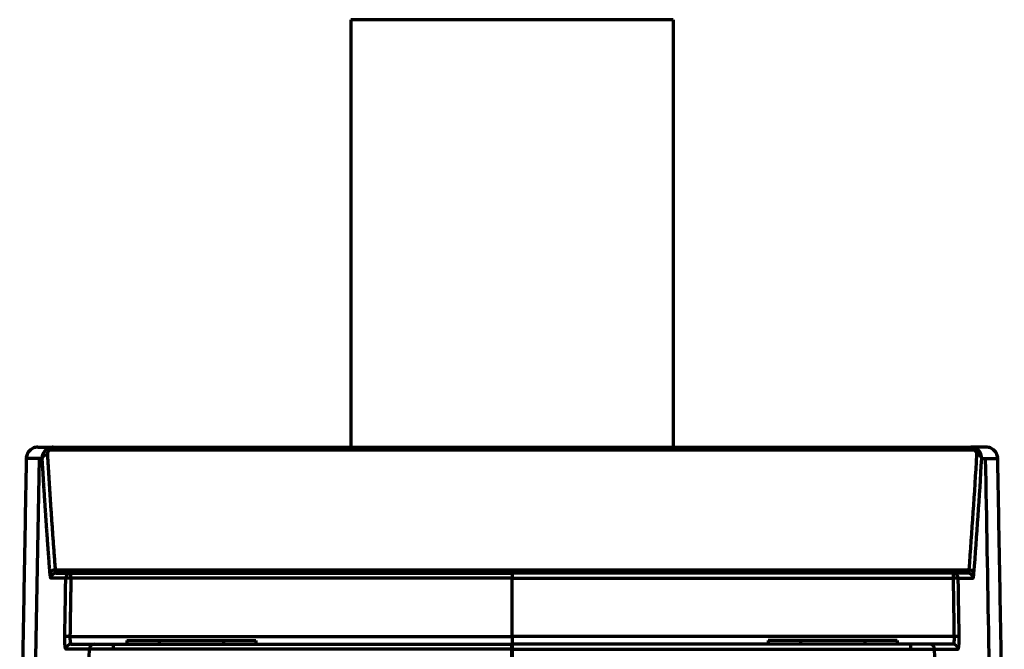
# Model space of a CAD drawing. Header units: millimetres. Extents: x 3 to 536, y 18 to 406.
# Tile 5 of 8: x 177 to 253, y 357 to 406. Entities that reach past the tile are written whole.
import ezdxf

# ---------------------------------------------------------------- set-up
doc = ezdxf.new("R2010")
doc.units = ezdxf.units.MM
doc.layers.add('1', color=7, linetype='Continuous', true_color=0xffffff)

msp = doc.modelspace()

# ---------------------------------------------------------------- linework, layer by layer
at = {"layer": '1', "color": 252, "linetype": 'Continuous', "lineweight": 70}
for p, q in [((227.364593, 406.186942), (202.364593, 406.186942)), ((202.364593, 406.186942), (202.364593, 373.086443)), ((227.364593, 406.186942), (227.364593, 373.086443)), ((250.723072, 372.864188), (179.00701, 372.864188)), ((179.315263, 373.086443), (250.414819, 373.086443)), ((177.734978, 343.686913), (178.241855, 372.202616)), ((179.467593, 363.598244), (250.262489, 363.598244)), ((180.683643, 363.326599), (214.865041, 363.326599)), ((249.046439, 363.326599), (214.865041, 363.326599)), ((214.865038, 362.933586), (180.683696, 362.933586)), ((214.865038, 362.933586), (249.046386, 362.933586)), ((214.865041, 358.416206), (214.865041, 362.933586)), ((180.610098, 358.416206), (214.865038, 358.416206)), ((185.011154, 358.126682), (185.012206, 358.126682)), ((185.011154, 358.126682), (185.011154, 357.826687)), ((185.012206, 358.126682), (187.512605, 358.126682)), ((185.012206, 358.126682), (185.012206, 357.826687)), ((187.512605, 358.126682), (192.512525, 358.126682)), ((187.512605, 358.126682), (187.512605, 357.826687)), ((192.512525, 358.126682), (195.012046, 358.126682)), ((192.512525, 358.126682), (192.512525, 357.826687)), ((195.012046, 358.126682), (195.012046, 357.826687)), ((249.119984, 358.416206), (214.865038, 358.416206)), ((237.217557, 358.126682), (234.718036, 358.126682)), ((234.718036, 358.126682), (234.718036, 357.826687)), ((242.217477, 358.126682), (237.217557, 358.126682)), ((237.217557, 358.126682), (237.217557, 357.826687)), ((244.717876, 358.126682), (242.217477, 358.126682)), ((242.217477, 358.126682), (242.217477, 357.826687)), ((244.718928, 358.126682), (244.717876, 358.126682)), ((244.717876, 358.126682), (244.717876, 357.826687)), ((244.718928, 358.126682), (244.718928, 357.826687)), ((183.996999, 357.826687), (214.865041, 357.826687)), ((214.864974, 357.433674), (183.997052, 357.433674)), ((214.864974, 343.686913), (214.864974, 357.433674)), ((245.733083, 357.826687), (214.865041, 357.826687)), ((214.865107, 357.433678), (214.865107, 343.686913)), ((214.865107, 357.433674), (245.73303, 357.433674))]:
    msp.add_line(p, q, dxfattribs=at)
for centre, major_axis, ratio, start_param, end_param in [((178.863366, 372.195442), (0.3993304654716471, 0.0230230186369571), 0.752505, 1.527438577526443, 3.041273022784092), ((179.00701, 372.562974), (0.2728304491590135, -0.2925037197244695), 0.61535, 2.153975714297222, 3.0871003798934), ((250.723072, 372.562974), (-0.272830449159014, -0.292503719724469), 0.61535, 3.196084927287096, 4.12920959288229), ((250.866716, 372.195442), (-0.3993304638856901, 0.02302304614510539), 0.752505, 3.241912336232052, 4.755746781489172), ((179.467593, 363.297031), (0.3987772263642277, 0.031170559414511), 0.752052, 1.512079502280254, 3.014133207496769), ((179.544752, 362.926605), (0, 0.3999936), 0.996336, 0, 1.552781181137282), ((180.683643, 362.926605), (0, 0.3999936), 0.994336, 0, 1.552742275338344), ((180.683643, 362.926605), (0, 0.3999936), 0.000134, 4.729842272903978, 6.283185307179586), ((249.046439, 362.926605), (0, 0.3999936), 0.000134, 0, 1.553343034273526), ((249.046439, 362.926605), (0, 0.3999936), 0.994336, 4.730443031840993, 6.283185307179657), ((250.18533, 362.926605), (0, 0.3999936), 0.996336, 4.730404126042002, 6.28318530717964), ((250.262489, 363.297031), (-0.3987772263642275, 0.03117055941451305), 0.752052, 3.269052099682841, 4.771105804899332), ((180.683643, 362.926605), (0.3999405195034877, -0.006516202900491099), 0.017452, 1.570947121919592, 3.035112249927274), ((249.046439, 362.926605), (-0.3999405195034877, -0.006516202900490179), 0.017452, 3.248073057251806, 4.71223818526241), ((180.610045, 358.409225), (0.3999405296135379, -0.006515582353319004), 0.017452, 1.570947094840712, 3.035001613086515), ((249.120037, 358.409225), (-0.3999405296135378, -0.00651558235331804), 0.017452, 3.248183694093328, 4.71223821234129), ((180.700068, 357.426693), (0, 0.3999936), 0.994136, 0, 1.552739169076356), ((182.510615, 357.426693), (0, 0.3999936), 0.990957, 0, 1.552702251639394), ((183.996999, 357.426693), (0, 0.3999936), 0.000134, 4.729842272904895, 6.283185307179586), ((214.865041, 357.442365), (0.4979999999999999, 0), 0.017452, 4.712255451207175, 4.712522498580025), ((245.733083, 357.426693), (0, 0.3999936), 0.000134, 0, 1.553343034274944), ((247.219466, 357.426693), (0, 0.3999936), 0.990957, 4.730483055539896, 6.283185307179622), ((249.030014, 357.426693), (0, 0.3999936), 0.994136, 4.730446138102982, 6.283185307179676)]:
    msp.add_ellipse(centre, major_axis=major_axis, ratio=ratio, start_param=start_param, end_param=end_param, dxfattribs=at)
for points, degree, knots in [([(178.1232595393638, 373.0864427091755), (178.0071299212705, 373.0859150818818), (177.7851940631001, 373.0444891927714), (177.4735163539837, 372.8472209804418), (177.2706244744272, 372.5393163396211), (177.2252340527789, 372.3184143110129), (177.2226534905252, 372.202452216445)], 3, [0, 0, 0, 0, 0.2432878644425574, 0.4999384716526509, 0.7566204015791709, 1, 1, 1, 1]), ([(178.4643079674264, 372.2026302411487), (178.4642087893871, 372.2078296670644), (178.4640098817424, 372.2182574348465), (178.4640598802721, 372.2339591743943), (178.4643699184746, 372.2497523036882), (178.4649703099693, 372.2656318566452), (178.4658593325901, 372.2815905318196), (178.4670436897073, 372.2976213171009), (178.4685275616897, 372.3137167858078), (178.4703155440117, 372.3298692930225), (178.4724118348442, 372.3460709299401), (178.4748204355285, 372.3623135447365), (178.4775450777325, 372.3785887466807), (178.4805892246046, 372.3948879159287), (178.4839560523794, 372.411202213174), (178.4876484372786, 372.4275225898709), (178.491668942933, 372.443839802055), (178.4960198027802, 372.4601444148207), (178.5007029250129, 372.4764268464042), (178.5057198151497, 372.4926772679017), (178.5110718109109, 372.5088860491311), (178.5167591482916, 372.5250421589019), (178.5227844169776, 372.5411392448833), (178.5302680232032, 372.5599964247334), (178.53946801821, 372.5815571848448), (178.5507070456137, 372.6057509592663), (178.5627480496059, 372.6296634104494), (178.5755857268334, 372.6532630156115), (178.5892083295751, 372.6765113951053), (178.6036029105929, 372.6993725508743), (178.6187539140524, 372.7218106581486), (178.6346437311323, 372.7437907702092), (178.6512521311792, 372.7652792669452), (178.6685583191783, 372.7862424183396), (178.6865337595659, 372.8066526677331), (178.7051691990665, 372.8264660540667), (178.7243750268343, 372.8457066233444), (178.7377280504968, 372.8580381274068), (178.7443873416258, 372.8641879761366)], 3, [0, 0, 0, 0, 0.0215678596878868, 0.0432556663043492, 0.065062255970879, 0.0869863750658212, 0.109026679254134, 0.1311817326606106, 0.1534500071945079, 0.1758298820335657, 0.1983196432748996, 0.2209174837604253, 0.2436215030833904, 0.2664297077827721, 0.2893400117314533, 0.3123502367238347, 0.3354581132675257, 0.358661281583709, 0.3819572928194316, 0.405343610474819, 0.4288176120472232, 0.4523765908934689, 0.4760177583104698, 0.4997382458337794, 0.5361706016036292, 0.5725257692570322, 0.6087974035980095, 0.6449786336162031, 0.681062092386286, 0.71703995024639, 0.7529039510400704, 0.7886454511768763, 0.8242554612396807, 0.8597246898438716, 0.8950435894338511, 0.9302024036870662, 0.9651912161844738, 1, 1, 1, 1]), ([(178.7443873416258, 372.8641879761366), (178.7479586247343, 372.8673945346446), (178.7552137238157, 372.8739086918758), (178.7664308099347, 372.8835620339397), (178.7781158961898, 372.8932983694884), (178.7902887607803, 372.9030757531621), (178.8029526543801, 372.9128765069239), (178.816114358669, 372.9226749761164), (178.8297784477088, 372.9324465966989), (178.8439487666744, 372.9421654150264), (178.8586278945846, 372.9518048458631), (178.8738171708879, 372.961337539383), (178.8895165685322, 372.9707355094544), (178.9057246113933, 372.979970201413), (178.9224382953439, 372.9890125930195), (178.9396529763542, 372.9978332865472), (178.9573624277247, 373.0064026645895), (178.9755582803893, 373.0146908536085), (178.9942318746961, 373.0226684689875), (179.0191429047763, 373.0326093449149), (179.0502798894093, 373.0437703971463), (179.0876008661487, 373.055222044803), (179.1249407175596, 373.0648247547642), (179.1584788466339, 373.071841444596), (179.1881530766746, 373.0768738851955), (179.2139621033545, 373.0804241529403), (179.239598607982, 373.0831495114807), (179.2650328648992, 373.08505324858), (179.2902335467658, 373.0862272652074), (179.3069493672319, 373.0863711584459), (179.3152612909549, 373.0864427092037)], 3, [0, 0, 0, 0, 0.022054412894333, 0.044803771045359, 0.0682447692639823, 0.0923735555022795, 0.1171857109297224, 0.1426762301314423, 0.168839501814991, 0.1956692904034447, 0.2231587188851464, 0.2513002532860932, 0.2800856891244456, 0.3095061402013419, 0.3395520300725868, 0.3702130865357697, 0.4014783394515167, 0.4333361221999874, 0.465774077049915, 0.4987791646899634, 0.5622217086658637, 0.625154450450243, 0.6875380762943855, 0.7493369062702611, 0.7921826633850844, 0.8346135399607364, 0.8766195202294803, 0.9181913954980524, 0.9593207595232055, 1, 1, 1, 1]), ([(179.0070098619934, 372.8641875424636), (178.9283666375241, 372.7904052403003), (178.8908829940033, 372.6881700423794), (178.8720021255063, 372.6366731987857), (178.8654970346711, 372.5792433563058), (178.8609913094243, 372.5394648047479), (178.8633659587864, 372.4966556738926)], 2, [0, 0, 0, 0.5, 0.5, 0.7857142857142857, 0.7857142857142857, 1, 1, 1]), ([(179.3152630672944, 373.0864427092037), (179.3127417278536, 373.0864201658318), (179.3077430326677, 373.0863754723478), (179.300319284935, 373.0860186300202), (179.2930336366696, 373.0854635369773), (179.2858866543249, 373.0847014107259), (179.2788781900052, 373.0837492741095), (179.2720082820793, 373.0826171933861), (179.2652769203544, 373.0813168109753), (179.2586841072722, 373.0798591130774), (179.2522298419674, 373.0782550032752), (179.2459141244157, 373.0765151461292), (179.2397369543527, 373.0746500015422), (179.2336983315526, 373.072669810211), (179.2277982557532, 373.0705845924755), (179.2220367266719, 373.0684041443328), (179.2164137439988, 373.0661380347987), (179.2109293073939, 373.063795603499), (179.2055834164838, 373.061385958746), (179.2003760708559, 373.0589179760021), (179.1953072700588, 373.0564002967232), (179.1903770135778, 373.0538413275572), (179.1855853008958, 373.0512492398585), (179.1809321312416, 373.0486319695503), (179.1764175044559, 373.0459972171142), (179.1720414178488, 373.0433524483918), (179.167803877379, 373.0407048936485), (179.1637048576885, 373.0380615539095), (179.1597444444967, 373.0354291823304), (179.1559223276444, 373.0328143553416), (179.1481528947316, 373.0273478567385), (179.1365731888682, 373.0186259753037), (179.1213727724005, 373.0059518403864), (179.1066726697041, 372.9924944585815), (179.0924718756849, 372.9783219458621), (179.0787706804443, 372.963500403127), (179.0655688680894, 372.9480948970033), (179.0528669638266, 372.932166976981), (179.0406630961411, 372.9157826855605), (179.0289639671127, 372.8989833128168), (179.017745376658, 372.8818904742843), (179.0105600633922, 372.8700418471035), (179.0070098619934, 372.8641875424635)], 3, [0, 0, 0, 0, 0.0228676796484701, 0.0453364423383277, 0.0674062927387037, 0.0890772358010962, 0.1103492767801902, 0.1312224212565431, 0.1516966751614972, 0.1717720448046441, 0.191448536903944, 0.2107261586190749, 0.2296049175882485, 0.2480848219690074, 0.2661658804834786, 0.2838481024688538, 0.3011314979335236, 0.3180160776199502, 0.3345018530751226, 0.350588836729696, 0.3662770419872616, 0.3815664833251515, 0.3964571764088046, 0.4109491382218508, 0.4250423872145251, 0.438736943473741, 0.4520328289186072, 0.4649300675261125, 0.4774286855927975, 0.4895287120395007, 0.5012301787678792, 0.5514884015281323, 0.6007572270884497, 0.6490384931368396, 0.69633415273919, 0.7426462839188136, 0.7879771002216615, 0.8323289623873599, 0.8757043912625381, 0.9181060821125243, 0.9595369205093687, 1, 1, 1, 1]), ([(250.7230719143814, 372.8641875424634), (250.7254086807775, 372.8619819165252), (250.7300800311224, 372.8575727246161), (250.7368383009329, 372.8508511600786), (250.7434110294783, 372.8440581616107), (250.7497818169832, 372.8371878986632), (250.7559565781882, 372.8302448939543), (250.7619352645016, 372.8232309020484), (250.7677194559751, 372.8161484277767), (250.7733102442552, 372.8089997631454), (250.7787091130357, 372.801787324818), (250.7839165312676, 372.7945132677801), (250.7889367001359, 372.7871806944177), (250.7997576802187, 372.7705979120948), (250.8187056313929, 372.7380456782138), (250.8391167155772, 372.6916287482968), (250.8544324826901, 372.6409489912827), (250.8616539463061, 372.6034892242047), (250.8650711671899, 372.5759317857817), (250.8666184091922, 372.5579482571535), (250.8675116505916, 372.5386434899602), (250.8676861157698, 372.5180600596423), (250.867045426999, 372.5039267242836), (250.8667158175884, 372.4966556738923)], 3, [0, 0, 0, 0, 0.0208986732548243, 0.0417778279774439, 0.0626411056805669, 0.0834918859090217, 0.1043332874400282, 0.1251681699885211, 0.1459991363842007, 0.1668285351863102, 0.1876584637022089, 0.2084907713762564, 0.2293270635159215, 0.2501687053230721, 0.3487677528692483, 0.5000817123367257, 0.6251186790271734, 0.7501015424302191, 0.79334211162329, 0.840028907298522, 0.8900971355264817, 0.9434592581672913, 1, 1, 1, 1]), ([(252.5074282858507, 372.2024522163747), (252.5048477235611, 372.3184143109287), (252.4594573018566, 372.5393163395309), (252.2565654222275, 372.8472209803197), (251.9448877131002, 373.0444891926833), (251.7229518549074, 373.0859150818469), (251.6068222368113, 373.0864427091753)], 3, [0, 0, 0, 0, 0.2433795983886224, 0.5000615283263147, 0.7567121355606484, 1, 1, 1, 1]), ([(178.2418549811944, 372.2026164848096), (177.7679496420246, 372.2025745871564), (177.4592170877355, 372.2025332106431), (177.2537967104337, 372.2024746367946), (177.2227696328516, 372.2024570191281), (177.2228403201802, 372.2024394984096)], 3, [0, 0, 0, 0, 0.6975617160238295, 0.6975617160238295, 1, 1, 1, 1]), ([(179.06917864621, 363.3042327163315), (179.0607592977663, 363.4121366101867), (179.0438822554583, 363.628435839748), (179.0188173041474, 363.9536323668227), (178.9938665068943, 364.280310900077), (178.9690553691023, 364.6084722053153), (178.9443812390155, 364.938116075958), (178.9198490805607, 365.2692425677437), (178.8954618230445, 365.6018516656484), (178.8712229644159, 365.9359433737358), (178.8471358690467, 366.2715176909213), (178.8232039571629, 366.6085746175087), (178.7994306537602, 366.9471141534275), (178.7758194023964, 367.2871362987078), (178.7523736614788, 367.6286410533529), (178.7290969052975, 367.9716284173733), (178.7059926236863, 368.3160983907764), (178.6830643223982, 368.6620509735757), (178.6603155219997, 369.0094861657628), (178.6377497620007, 369.3584039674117), (178.6153705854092, 369.7088043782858), (178.593181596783, 370.0606873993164), (178.5711862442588, 370.4140530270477), (178.5493886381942, 370.7689012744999), (178.5277904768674, 371.1252320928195), (178.5064025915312, 371.4830456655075), (178.4852015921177, 371.8423413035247), (178.4712908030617, 372.0823698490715), (178.4643211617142, 372.2026299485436)], 3, [0, 0, 0, 0, 0.0363898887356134, 0.0729455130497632, 0.1096668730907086, 0.1465539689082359, 0.1836068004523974, 0.2208253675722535, 0.25820967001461, 0.2957597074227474, 0.3334754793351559, 0.3713569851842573, 0.4094042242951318, 0.4476171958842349, 0.4859958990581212, 0.5245403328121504, 0.5632504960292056, 0.6021263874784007, 0.6411680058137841, 0.680375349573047, 0.7197484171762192, 0.7592872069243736, 0.7989917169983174, 0.8388619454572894, 0.878897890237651, 0.9190995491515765, 0.9594669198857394, 1, 1, 1, 1]), ([(179.1464036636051, 362.9338087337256), (179.1458540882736, 362.933832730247), (179.1447551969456, 362.9338807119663), (179.1431138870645, 362.9342664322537), (179.1414783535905, 362.9348818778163), (179.1398490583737, 362.9357495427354), (179.1382258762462, 362.9368634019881), (179.1366088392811, 362.9382250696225), (179.1349979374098, 362.9398341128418), (179.1333931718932, 362.9416906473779), (179.1317945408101, 362.943794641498), (179.1302020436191, 362.9461461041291), (179.1286156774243, 362.9487450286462), (179.127035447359, 362.9515914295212), (179.1254613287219, 362.9546852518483), (179.1207724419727, 362.9646778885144), (179.1131467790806, 362.9860558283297), (179.1030063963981, 363.0275448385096), (179.0934611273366, 363.080455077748), (179.0866894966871, 363.1292461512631), (179.0822605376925, 363.1663362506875), (179.0799046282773, 363.1874054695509), (179.0776184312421, 363.2092327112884), (179.075401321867, 363.2318134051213), (179.0732549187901, 363.2551657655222), (179.0711727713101, 363.2792215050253), (179.0698432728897, 363.2958966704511), (179.06917864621, 363.3042327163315)], 3, [0, 0, 0, 0, 0.0178576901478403, 0.0357069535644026, 0.0535507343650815, 0.0713919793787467, 0.0892336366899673, 0.1070786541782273, 0.1249299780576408, 0.1427905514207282, 0.1606633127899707, 0.178551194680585, 0.1964571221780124, 0.2143840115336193, 0.232334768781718, 0.2503122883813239, 0.3756786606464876, 0.5003998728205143, 0.624753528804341, 0.7500726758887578, 0.7860519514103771, 0.8219004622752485, 0.8576414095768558, 0.893298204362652, 0.9288944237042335, 0.9644537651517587, 1, 1, 1, 1]), ([(179.4675931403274, 363.598244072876), (179.4679791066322, 363.5946657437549), (179.4687551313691, 363.5874711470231), (179.4699596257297, 363.5768631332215), (179.4712013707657, 363.5663271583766), (179.4724829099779, 363.5558889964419), (179.4738035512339, 363.545552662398), (179.475163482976, 363.5353283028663), (179.4765626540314, 363.5252246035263), (179.4780010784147, 363.5152508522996), (179.4794787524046, 363.5054163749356), (179.4809956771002, 363.4957306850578), (179.4825518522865, 363.4862034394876), (179.4841472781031, 363.4768444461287), (179.4857819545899, 363.4676636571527), (179.4874558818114, 363.4586711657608), (179.4891690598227, 363.4498772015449), (179.4909214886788, 363.4412921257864), (179.4927131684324, 363.4329264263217), (179.4945440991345, 363.4247907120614), (179.4964142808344, 363.4168957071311), (179.4983237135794, 363.4092522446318), (179.5002723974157, 363.40187126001), (179.5022603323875, 363.3947637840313), (179.5042875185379, 363.3879409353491), (179.5063539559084, 363.3814139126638), (179.5084596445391, 363.3751939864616), (179.510604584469, 363.369292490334), (179.5127887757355, 363.3637208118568), (179.5150122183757, 363.3584903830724), (179.5172749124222, 363.3536126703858), (179.5195768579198, 363.3490991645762), (179.5219180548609, 363.3449613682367), (179.5242985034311, 363.3412107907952), (179.5267182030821, 363.3378589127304), (179.5291771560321, 363.3349172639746), (179.5316753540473, 363.3323970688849), (179.5342128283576, 363.3303105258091), (179.5367894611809, 363.3286659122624), (179.5394056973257, 363.3274860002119), (179.5420598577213, 363.3267384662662), (179.543852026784, 363.3266455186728), (179.5447515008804, 363.3265988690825)], 3, [0, 0, 0, 0, 0.0207082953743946, 0.0416361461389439, 0.0627836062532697, 0.0841507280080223, 0.1057375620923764, 0.1275441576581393, 0.1495705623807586, 0.1718168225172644, 0.1942829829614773, 0.2169690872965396, 0.2398751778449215, 0.2630012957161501, 0.2863474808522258, 0.3099137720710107, 0.3337002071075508, 0.3577068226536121, 0.3819336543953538, 0.4063807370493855, 0.4310481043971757, 0.4559357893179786, 0.4810438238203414, 0.5063722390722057, 0.5319210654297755, 0.5576903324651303, 0.5836800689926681, 0.609890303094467, 0.6363210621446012, 0.662972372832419, 0.6898442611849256, 0.7169367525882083, 0.7442498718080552, 0.7717836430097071, 0.7995380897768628, 0.8275132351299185, 0.8557091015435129, 0.8841257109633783, 0.9127630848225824, 0.9416212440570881, 0.9707002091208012, 1, 1, 1, 1]), ([(214.865044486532, 363.3265980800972), (214.8650311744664, 363.3264954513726), (214.8650359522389, 363.3163157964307), (214.8650320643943, 363.2772101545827), (214.8650306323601, 363.2481920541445), (214.8650296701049, 363.1756097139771), (214.8650301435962, 363.1320727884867), (214.8650335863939, 363.0369277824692), (214.8650365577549, 362.9853555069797), (214.8650408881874, 362.9335861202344)], 3, [0, 0, 0, 0, 0.2489930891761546, 0.2489930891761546, 0.4993287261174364, 0.4993287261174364, 0.7496643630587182, 0.7496643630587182, 1, 1, 1, 1]), ([(250.5837936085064, 362.9338108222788), (250.5843281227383, 362.9338334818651), (250.5853967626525, 362.933878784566), (250.5869926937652, 362.9342447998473), (250.5885824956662, 362.9348279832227), (250.5901655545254, 362.9356488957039), (250.5917418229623, 362.9367009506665), (250.5933111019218, 362.937984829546), (250.5948732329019, 362.9394992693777), (250.5964280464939, 362.941243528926), (250.597975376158, 362.9432167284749), (250.5995150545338, 362.9454180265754), (250.6010469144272, 362.9478465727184), (250.6025707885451, 362.9505015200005), (250.604086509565, 362.9533820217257), (250.6055939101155, 362.956487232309), (250.6070928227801, 362.9598163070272), (250.6085830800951, 362.9633684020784), (250.6100645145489, 362.9671426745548), (250.6115369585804, 362.9711382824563), (250.6130002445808, 362.9753543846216), (250.6144542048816, 362.9797901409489), (250.6158986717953, 362.9844447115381), (250.6173334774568, 362.9893172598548), (250.6187584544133, 362.9944069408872), (250.6201734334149, 362.9997129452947), (250.6215782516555, 363.0052343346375), (250.6229727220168, 363.0109706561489), (250.6243567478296, 363.0169196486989), (250.6257298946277, 363.0230858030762), (250.6271698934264, 363.0298073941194), (250.6294068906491, 363.0408518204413), (250.6331312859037, 363.0607198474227), (250.6388390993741, 363.0955781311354), (250.6434393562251, 363.1292927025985), (250.6464955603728, 363.1543712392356), (250.6475945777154, 363.1636399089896), (250.6488433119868, 363.1745173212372), (250.6502350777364, 363.1870940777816), (250.6517620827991, 363.201472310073), (250.6534153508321, 363.2177656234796), (250.6551851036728, 363.2360938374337), (250.6570586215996, 363.2566047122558), (250.6590288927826, 363.2793798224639), (250.6603345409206, 363.2957537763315), (250.6610108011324, 363.304234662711)], 3, [0, 0, 0, 0, 0.0173674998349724, 0.0347223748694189, 0.0520652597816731, 0.0693967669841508, 0.0867174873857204, 0.1040279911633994, 0.1213288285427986, 0.1386205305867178, 0.1559036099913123, 0.1731785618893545, 0.1904458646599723, 0.207705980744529, 0.2249593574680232, 0.2422064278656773, 0.2594476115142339, 0.2766833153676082, 0.2939139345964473, 0.3111398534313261, 0.3283614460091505, 0.3455790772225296, 0.362793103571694, 0.3800038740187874, 0.3972117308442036, 0.4144170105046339, 0.4316200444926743, 0.4488211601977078, 0.4660206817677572, 0.4832189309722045, 0.5004162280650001, 0.5205237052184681, 0.5688334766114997, 0.6453448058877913, 0.7501001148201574, 0.7639892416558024, 0.7803350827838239, 0.7991397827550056, 0.820406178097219, 0.8441379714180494, 0.8703399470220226, 0.8990182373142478, 0.93018065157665, 0.9638370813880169, 1, 1, 1, 1]), ([(180.3026037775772, 357.4339134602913), (180.3020122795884, 357.4339385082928), (180.3008309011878, 357.4339885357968), (180.2990680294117, 357.4343911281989), (180.2973151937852, 357.4350337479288), (180.295572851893, 357.4359397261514), (180.2938408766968, 357.4371028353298), (180.2921192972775, 357.4385247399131), (180.2904081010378, 357.4402049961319), (180.2887072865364, 357.442143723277), (180.2870168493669, 357.4443408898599), (180.2853367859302, 357.4467965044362), (180.2836670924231, 357.4495105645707), (180.2820077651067, 357.4524830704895), (180.2803588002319, 357.4557140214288), (180.2787201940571, 357.4592034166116), (180.2770919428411, 357.4629512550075), (180.2754740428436, 357.4669575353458), (180.2738664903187, 357.4712222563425), (180.2722692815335, 357.4757454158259), (180.2706824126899, 357.4805270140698), (180.2691058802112, 357.4855670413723), (180.2675396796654, 357.4908655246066), (180.265983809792, 357.4964223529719), (180.2644382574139, 357.5022379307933), (180.2603802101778, 357.5182903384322), (180.2540450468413, 357.5478205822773), (180.2459324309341, 357.5970008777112), (180.2385326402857, 357.6542244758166), (180.2318979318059, 357.7188632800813), (180.2260791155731, 357.7901863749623), (180.2211777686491, 357.8676700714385), (180.2172042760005, 357.9505168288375), (180.2141992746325, 358.0378737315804), (180.212197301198, 358.1290026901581), (180.2114614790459, 358.20073423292), (180.2112941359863, 358.2508508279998), (180.2112858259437, 358.2783572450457), (180.2113612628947, 358.3059007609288), (180.2115198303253, 358.3334819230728), (180.2117635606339, 358.3611008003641), (180.2120848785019, 358.3887562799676), (180.2123695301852, 358.4072144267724), (180.2125118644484, 358.4164440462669)], 3, [0, 0, 0, 0, 0.010547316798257, 0.0210657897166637, 0.0315580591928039, 0.0420267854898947, 0.0524746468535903, 0.0629043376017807, 0.0733185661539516, 0.0837200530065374, 0.0941115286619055, 0.1044957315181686, 0.1148754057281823, 0.1252532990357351, 0.135632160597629, 0.1460147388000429, 0.1564037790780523, 0.1668020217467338, 0.1772121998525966, 0.1876370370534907, 0.1980792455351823, 0.2085415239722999, 0.2190265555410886, 0.2295370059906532, 0.2400755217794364, 0.250644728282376, 0.3133575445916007, 0.3755111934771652, 0.4376988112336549, 0.5005125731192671, 0.5629138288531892, 0.6252191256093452, 0.6878041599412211, 0.7502886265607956, 0.8124615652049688, 0.87503462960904, 0.893020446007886, 0.9109386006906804, 0.9288028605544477, 0.9466271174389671, 0.9644253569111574, 0.9822116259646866, 1, 1, 1, 1]), ([(180.6100981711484, 358.4162059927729), (180.6099991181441, 358.4123676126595), (180.6098003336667, 358.4046645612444), (180.6095681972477, 358.3930781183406), (180.6093829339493, 358.3814241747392), (180.6092494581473, 358.3697076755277), (180.6091664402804, 358.3579334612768), (180.6091342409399, 358.3461066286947), (180.6091527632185, 358.3342324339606), (180.6092220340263, 358.3223163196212), (180.6093420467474, 358.3103639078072), (180.6095128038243, 358.2983810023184), (180.6097343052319, 358.2863735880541), (180.610006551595, 358.2743478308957), (180.6103295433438, 358.2623100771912), (180.6107032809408, 358.2502668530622), (180.6111277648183, 358.2382248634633), (180.611602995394, 358.2261909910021), (180.6121289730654, 358.2141722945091), (180.6127056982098, 358.2021760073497), (180.6133331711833, 358.1902095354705), (180.6140113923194, 358.1782804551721), (180.6147403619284, 358.1663965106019), (180.6155200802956, 358.1545656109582), (180.6163505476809, 358.142795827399), (180.6172317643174, 358.1310953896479), (180.6181637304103, 358.119472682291), (180.6191464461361, 358.1079362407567), (180.6201799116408, 358.0964947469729), (180.6212641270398, 358.0851570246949), (180.6223990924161, 358.0739320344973), (180.6235848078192, 358.0628288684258), (180.6248212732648, 358.0518567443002), (180.6261084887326, 358.0410249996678), (180.6274464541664, 358.0303430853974), (180.6288351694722, 358.0198205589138), (180.6302746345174, 358.0094670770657), (180.6317648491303, 357.9992923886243), (180.6333058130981, 357.9893063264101), (180.634897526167, 357.9795187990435), (180.6365399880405, 357.9699397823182), (180.6382331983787, 357.9605793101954), (180.6399771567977, 357.9514474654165), (180.6417718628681, 357.9425543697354), (180.6436173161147, 357.9339101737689), (180.6455135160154, 357.9255250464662), (180.6474604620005, 357.9174091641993), (180.649458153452, 357.9095726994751), (180.6515065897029, 357.9020258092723), (180.6536057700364, 357.8947786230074), (180.6557556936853, 357.887841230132), (180.6579563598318, 357.881223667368), (180.6602077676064, 357.8749359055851), (180.6625099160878, 357.8689878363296), (180.6648628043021, 357.8633892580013), (180.6672664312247, 357.8581498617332), (180.6697207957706, 357.8532792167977), (180.6722258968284, 357.8487867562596), (180.674781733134, 357.8446817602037), (180.6773883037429, 357.8409733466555), (180.6800456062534, 357.8376704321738), (180.6827536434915, 357.834781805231), (180.6855123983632, 357.8323157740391), (180.688321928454, 357.8302814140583), (180.6911820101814, 357.8286837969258), (180.6940934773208, 357.8275418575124), (180.6970531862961, 357.8268211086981), (180.6990611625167, 357.8267316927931), (180.7000677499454, 357.8266868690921)], 3, [0, 0, 0, 0, 0.0122848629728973, 0.0246538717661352, 0.0371072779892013, 0.049645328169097, 0.0622682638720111, 0.0749763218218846, 0.0877697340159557, 0.1006487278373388, 0.113613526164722, 0.1266643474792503, 0.1398014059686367, 0.1530249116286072, 0.1663350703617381, 0.1797320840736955, 0.1932161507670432, 0.2067874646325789, 0.2204462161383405, 0.2341925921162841, 0.2480267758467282, 0.2619489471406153, 0.275959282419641, 0.2900579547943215, 0.3042451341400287, 0.3185209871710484, 0.3328856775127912, 0.3473393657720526, 0.3618822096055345, 0.3765143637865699, 0.3912359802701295, 0.4060472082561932, 0.4209481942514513, 0.4359390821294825, 0.4510200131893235, 0.4661911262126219, 0.4814525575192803, 0.4968044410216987, 0.5122469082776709, 0.527780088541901, 0.5434041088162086, 0.5591190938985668, 0.5749251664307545, 0.5908224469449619, 0.6068110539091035, 0.6228911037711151, 0.6390627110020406, 0.6553259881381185, 0.6716810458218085, 0.6881279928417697, 0.7046669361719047, 0.7212979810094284, 0.7380212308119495, 0.7548367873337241, 0.7717447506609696, 0.7887452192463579, 0.8058382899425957, 0.8230240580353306, 0.8403026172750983, 0.8576740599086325, 0.8751384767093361, 0.892695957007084, 0.9103465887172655, 0.9280904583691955, 0.9459276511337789, 0.963858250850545, 0.9818823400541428, 1, 1, 1, 1]), ([(214.8650408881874, 358.4162059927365), (214.8650441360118, 358.3773789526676), (214.8650468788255, 358.3386188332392), (214.8650513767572, 358.2626855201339), (214.8650531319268, 358.2255141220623), (214.8650557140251, 358.1541553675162), (214.8650565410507, 358.1199696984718), (214.8650573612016, 358.0558673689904), (214.8650573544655, 358.0259522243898), (214.8650566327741, 357.9715154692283), (214.8650559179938, 357.9469951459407), (214.865053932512, 357.9042698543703), (214.8650526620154, 357.8860658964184), (214.865049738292, 357.8566578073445), (214.8650480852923, 357.8454543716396), (214.8650446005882, 357.8305391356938), (214.865049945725, 357.8267524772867), (214.8650370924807, 357.8266880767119)], 3, [0, 0, 0, 0, 0.1251470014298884, 0.1251470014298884, 0.2502940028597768, 0.2502940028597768, 0.3754410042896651, 0.3754410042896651, 0.5005880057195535, 0.5005880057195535, 0.625735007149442, 0.625735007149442, 0.7508820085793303, 0.7508820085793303, 0.8760290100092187, 0.8760290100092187, 1, 1, 1, 1]), ([(249.4275971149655, 357.4339156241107), (249.4281776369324, 357.4339401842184), (249.4293440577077, 357.4339895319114), (249.4310947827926, 357.4343921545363), (249.4328558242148, 357.4350442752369), (249.4346261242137, 357.4359771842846), (249.4364052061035, 357.4371920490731), (249.4381924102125, 357.4386981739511), (249.4399871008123, 357.4405026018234), (249.4417886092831, 357.4426129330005), (249.4435962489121, 357.4450365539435), (249.4454093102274, 357.4477808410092), (249.447227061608, 357.450853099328), (249.4490487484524, 357.4542605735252), (249.4508735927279, 357.4580104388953), (249.4527007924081, 357.462109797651), (249.4545295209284, 357.466565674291), (249.4563589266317, 357.4713850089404), (249.4581881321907, 357.4765746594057), (249.4600162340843, 357.4821413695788), (249.4618423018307, 357.488091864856), (249.4636653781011, 357.494432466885), (249.4654844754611, 357.5011705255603), (249.4701859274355, 357.5196705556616), (249.4771728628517, 357.5531205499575), (249.4855807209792, 357.6065488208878), (249.4924855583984, 357.6620759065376), (249.4997599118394, 357.7338831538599), (249.5087522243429, 357.8520054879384), (249.515026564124, 357.9931346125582), (249.518016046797, 358.128963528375), (249.5187068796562, 358.1962863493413), (249.5188713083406, 358.2383625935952), (249.5189109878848, 358.2551658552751), (249.5189182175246, 358.2748129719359), (249.5188743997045, 358.2973519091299), (249.5187579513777, 358.3228346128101), (249.5185416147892, 358.3513152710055), (249.5182068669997, 358.3828468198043), (249.5178711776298, 358.4049080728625), (249.5176956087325, 358.4164463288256)], 3, [0, 0, 0, 0, 0.0103554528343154, 0.020806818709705, 0.0313544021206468, 0.0419985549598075, 0.0527396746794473, 0.0635782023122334, 0.0745146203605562, 0.0855494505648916, 0.0966832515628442, 0.107916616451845, 0.1192501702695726, 0.1306845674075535, 0.1422204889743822, 0.1538586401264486, 0.1655997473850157, 0.1774445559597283, 0.189393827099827, 0.2014483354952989, 0.2136088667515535, 0.2258762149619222, 0.2382511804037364, 0.2507345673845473, 0.3229342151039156, 0.3885740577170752, 0.4477968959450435, 0.5006770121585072, 0.5956192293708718, 0.7501798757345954, 0.8123457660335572, 0.8749818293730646, 0.8841656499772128, 0.8951531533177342, 0.9079574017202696, 0.9225951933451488, 0.9390878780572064, 0.9574623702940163, 0.9777523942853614, 1, 1, 1, 1]), ([(181.8958783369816, 343.6869131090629), (181.915995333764, 344.9532260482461), (181.9361131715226, 346.2195389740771), (182.0089155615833, 350.801878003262), (182.0616050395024, 354.1179040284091), (182.1143002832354, 357.4339299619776)], 3, [0, 0, 0, 0, 0.2763464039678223, 0.2763464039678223, 1, 1, 1, 1]), ([(183.9970521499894, 357.4336741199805), (183.8833795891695, 357.4354408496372), (183.7697077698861, 357.4370289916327), (183.546010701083, 357.4397958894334), (183.4359893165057, 357.4409745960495), (183.2231288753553, 357.4428834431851), (183.1202934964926, 357.4436135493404), (182.9251100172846, 357.4446004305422), (182.8327652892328, 357.4448571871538), (182.6615310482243, 357.4448878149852), (182.5826444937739, 357.444661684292), (182.4408621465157, 357.4437325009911), (182.3779688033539, 357.4430294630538), (182.2701945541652, 357.4411677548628), (182.2253155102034, 357.4400091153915), (182.1550126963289, 357.4372721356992), (182.1295901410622, 357.4356938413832), (182.1143040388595, 357.4339304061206)], 3, [0, 0, 0, 0, 0.125, 0.125, 0.25, 0.25, 0.375, 0.375, 0.5, 0.5, 0.625, 0.625, 0.75, 0.75, 0.875, 0.875, 1, 1, 1, 1]), ([(182.5106153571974, 357.8266868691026), (182.5471927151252, 357.8266868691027), (182.7399526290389, 357.826686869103), (182.9089297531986, 357.8266868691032), (183.1110756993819, 357.8266868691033), (183.3440740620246, 357.8266868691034), (183.595074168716, 357.8266868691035), (183.8624655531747, 357.8266868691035), (183.9969987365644, 357.8266868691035)], 2, [0, 0, 0, 0.25, 0.375, 0.5, 0.625, 0.75, 0.875, 1, 1, 1]), ([(214.8649743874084, 357.4336741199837), (214.8649745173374, 357.4784361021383), (214.8649759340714, 357.5236804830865), (214.8649794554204, 357.5808382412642), (214.8649805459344, 357.5957012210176), (214.8649824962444, 357.6184359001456), (214.8649832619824, 357.6266393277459), (214.8649953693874, 357.7462634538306), (214.8650191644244, 357.8266868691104), (214.8650408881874, 357.8266868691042)], 3, [0, 0, 0, 0, 0.22309821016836, 0.22309821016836, 0.302760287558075, 0.302760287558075, 0.348947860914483, 0.348947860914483, 1, 1, 1, 1]), ([(214.8650408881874, 357.8266868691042), (214.8650626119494, 357.8266868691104), (214.8650864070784, 357.7462634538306), (214.8650985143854, 357.6266393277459), (214.8650992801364, 357.6184359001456), (214.8651012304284, 357.5957012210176), (214.8651023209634, 357.5808382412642), (214.8651058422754, 357.5236804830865), (214.8651072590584, 357.4784361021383), (214.8651073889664, 357.4336741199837)], 3, [0, 0, 0, 0, 0.651052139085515, 0.651052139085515, 0.697239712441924, 0.697239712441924, 0.776901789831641, 0.776901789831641, 1, 1, 1, 1]), ([(247.2194664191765, 357.8266868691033), (247.2185548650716, 357.8266868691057), (247.2167287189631, 357.8266868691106), (247.2136544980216, 357.8266868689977), (247.2103266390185, 357.826686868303), (247.2067189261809, 357.8266868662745), (247.2028353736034, 357.8266868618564), (247.1986718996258, 357.8266868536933), (247.1942266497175, 357.8266868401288), (247.18949721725, 357.826686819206), (247.1844813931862, 357.8266867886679), (247.179176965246, 357.8266867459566), (247.1735817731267, 357.8266866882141), (247.167693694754, 357.8266866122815), (247.1615106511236, 357.8266865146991), (247.1550306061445, 357.8266863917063), (247.1482515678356, 357.8266862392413), (247.141171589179, 357.8266860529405), (247.1337887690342, 357.8266858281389), (247.1261012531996, 357.8266855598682), (247.1181072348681, 357.8266852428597), (247.1098049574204, 357.8266848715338), (247.1011927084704, 357.8266844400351), (247.0922688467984, 357.8266839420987), (247.0830317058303, 357.8266833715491), (247.0734799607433, 357.8266827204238), (247.0636112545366, 357.8266819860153), (247.0396579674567, 357.8266800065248), (246.9989595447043, 357.8266763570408), (246.9370036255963, 357.8266713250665), (246.869575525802, 357.8266668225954), (246.7972134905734, 357.82666359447), (246.7233828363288, 357.8266613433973), (246.6415167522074, 357.8266625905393), (246.5431995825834, 357.8266672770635), (246.4144972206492, 357.8266739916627), (246.274132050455, 357.8266803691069), (246.1325704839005, 357.8266847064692), (246.0398828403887, 357.8266862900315), (245.9844404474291, 357.8266866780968), (245.9664626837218, 357.8266867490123), (245.9460325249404, 357.826686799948), (245.9231257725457, 357.8266868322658), (245.8977164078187, 357.8266868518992), (245.8697777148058, 357.8266868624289), (245.8392826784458, 357.8266868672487), (245.8062046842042, 357.826686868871), (245.7705182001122, 357.8266868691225), (245.7458510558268, 357.8266868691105), (245.7330830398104, 357.8266868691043)], 3, [0, 0, 0, 0, 0.0092037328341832, 0.0184381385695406, 0.0277037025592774, 0.0370009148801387, 0.0463302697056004, 0.0556922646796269, 0.065087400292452, 0.0745161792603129, 0.0839791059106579, 0.0934766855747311, 0.1030094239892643, 0.1125778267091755, 0.1221823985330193, 0.1318236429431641, 0.1415020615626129, 0.1512181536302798, 0.160972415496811, 0.1707653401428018, 0.1805974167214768, 0.1904691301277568, 0.2003809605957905, 0.2103333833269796, 0.2203268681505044, 0.2303618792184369, 0.2404388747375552, 0.250558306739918, 0.3017679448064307, 0.3523182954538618, 0.4022539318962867, 0.4516084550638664, 0.5004079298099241, 0.5431432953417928, 0.5989652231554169, 0.6679278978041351, 0.7501876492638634, 0.8124207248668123, 0.8750289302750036, 0.8823561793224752, 0.8908134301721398, 0.9004054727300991, 0.9111381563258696, 0.9230185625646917, 0.9360552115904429, 0.9502583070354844, 0.9656400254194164, 0.9822148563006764, 1, 1, 1, 1]), ([(247.8342034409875, 343.6869134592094), (247.8140864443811, 344.9532263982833), (247.7939686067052, 346.2195393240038), (247.7211662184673, 350.8018782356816), (247.6684767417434, 354.1179041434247), (247.6157814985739, 357.4339299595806)], 3, [0, 0, 0, 0, 0.276346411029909, 0.276346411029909, 1, 1, 1, 1])]:
    msp.add_open_spline(points, degree=degree, knots=knots, dxfattribs=at)
for points, degree in [([(178.1232790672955, 373.0864427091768), (178.1526229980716, 373.0864427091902), (179.3152630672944, 373.0864427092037)], 2), ([(178.8633659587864, 372.4966556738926), (179.1200565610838, 368.044463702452), (179.4675931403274, 363.598244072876)], 2), ([(250.8667158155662, 372.496655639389), (250.6956545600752, 369.529626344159), (250.4942679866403, 366.5634884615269), (250.2624886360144, 363.5982440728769)], 3), ([(250.9856940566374, 372.864187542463), (250.8175493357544, 373.0166055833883), (250.6140920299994, 373.0864427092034), (250.4148187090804, 373.0864427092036)], 3), ([(251.6068226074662, 373.0864427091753), (251.6274463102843, 373.0864427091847), (251.2293795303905, 373.0864427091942), (250.414820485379, 373.0864427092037)], 3), ([(251.2657736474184, 372.202630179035), (251.2712454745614, 372.4297821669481), (251.1941505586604, 372.6752280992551), (250.9856940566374, 372.864187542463)], 3), ([(177.2228786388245, 372.2046039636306), (176.7159745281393, 343.6873817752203)], 1), ([(178.464321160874, 372.2026299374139), (178.3865085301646, 372.202625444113), (178.3123516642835, 372.2026209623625), (178.2418549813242, 372.2026164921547)], 3), ([(250.6610108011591, 363.3042346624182), (250.8929900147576, 366.2694740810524), (251.0945551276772, 369.2356066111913), (251.2657736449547, 372.2026301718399)], 3), ([(252.0755822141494, 343.6869131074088), (251.90656934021, 353.1921457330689), (251.7375564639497, 362.6973783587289), (251.5685435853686, 372.2026109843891)], 3), ([(253.0140793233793, 343.6889797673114), (252.5072060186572, 372.2044688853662)], 1), ([(179.5447515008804, 363.3265988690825), (180.0525856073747, 363.3265988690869), (180.6836426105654, 363.3265988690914)], 2), ([(250.1853302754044, 363.3265988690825), (249.8467780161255, 363.3265988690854), (249.4671476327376, 363.3265988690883), (249.0464391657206, 363.3265988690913)], 3), ([(250.2624886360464, 363.5982440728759), (250.2439132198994, 363.4239728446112), (250.2163498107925, 363.3265988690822), (250.1853302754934, 363.3265988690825)], 3), ([(180.286105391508, 362.9338240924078), (179.8652165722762, 362.9338188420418), (179.48526016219, 362.9338137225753), (179.1464036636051, 362.9338087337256)], 3), ([(180.2125118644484, 358.416444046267), (180.2370418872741, 359.9222373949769), (180.2615730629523, 361.4280307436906), (180.286105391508, 362.9338240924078)], 3), ([(180.6836960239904, 362.9335861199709), (180.6100981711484, 358.4162059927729)], 1), ([(249.0463857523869, 362.9335861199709), (249.0709195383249, 361.4277927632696), (249.0954521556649, 359.9219993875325), (249.1199836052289, 358.416205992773)], 3), ([(249.4441024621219, 362.93382639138), (249.86510644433, 362.9338217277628), (250.24500350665, 362.9338165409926), (250.583793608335, 362.9338108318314)], 3), ([(249.5176956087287, 358.4164463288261), (249.4931657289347, 359.9222396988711), (249.4686346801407, 361.4280330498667), (249.4441024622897, 362.9338263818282)], 3), ([(249.1199836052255, 358.4162059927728), (249.1287707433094, 358.0926000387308), (249.0884328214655, 357.8266868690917), (249.0300140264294, 357.8266868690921)], 3), ([(182.1143040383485, 357.4339303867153), (181.4457673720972, 357.4339245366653), (180.8417558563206, 357.4339188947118), (180.3026037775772, 357.4339134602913)], 3), ([(180.7000677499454, 357.8266868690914), (181.5080568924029, 357.826686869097), (182.5106153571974, 357.8266868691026)], 2), ([(245.7330296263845, 357.4336741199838), (246.6708471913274, 357.4368117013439), (247.4894935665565, 357.436932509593), (247.6157778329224, 357.4339303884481)], 3), ([(249.0300140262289, 357.8266868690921), (248.4913593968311, 357.8266868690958), (247.8878434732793, 357.8266868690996), (247.2194664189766, 357.8266868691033)], 3)]:
    msp.add_open_spline(points, degree=degree, dxfattribs=at)
for points, weights in [([(250.4148187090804, 373.0864427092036), (250.5224312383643, 373.0864427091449), (250.6322894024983, 373.016605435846), (250.7230719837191, 372.8641875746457)], [1, 1.00000000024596, 0.999999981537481, 0.9999999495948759]), ([(251.2657738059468, 372.202630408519), (251.3435834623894, 372.2026259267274), (251.417742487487, 372.2026213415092), (251.4882490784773, 372.2026166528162)], [0.9999999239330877, 0.9999999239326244, 0.9999999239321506, 0.9999999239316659]), ([(251.488249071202, 372.2026170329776), (251.5155755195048, 372.2026152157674), (251.5423533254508, 372.2026133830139), (251.5685823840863, 372.2026115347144)], [0.9999997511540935, 0.999999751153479, 0.9999997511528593, 0.9999997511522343]), ([(251.5685823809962, 372.2026116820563), (252.1940575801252, 372.2025676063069), (252.5074806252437, 372.2025146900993), (252.5074282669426, 372.2024528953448)], [0.9999996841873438, 0.9999996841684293, 0.9999996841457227, 0.9999996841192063]), ([(247.6157778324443, 357.433930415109), (248.2846243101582, 357.4339263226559), (248.8885641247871, 357.4339214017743), (249.4275971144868, 357.4339156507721)], [0.9999999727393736, 0.9999999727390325, 0.9999999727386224, 0.999999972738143])]:
    msp.add_rational_spline(points, weights, degree=3, dxfattribs=at)

doc.saveas('drawing.dxf')
